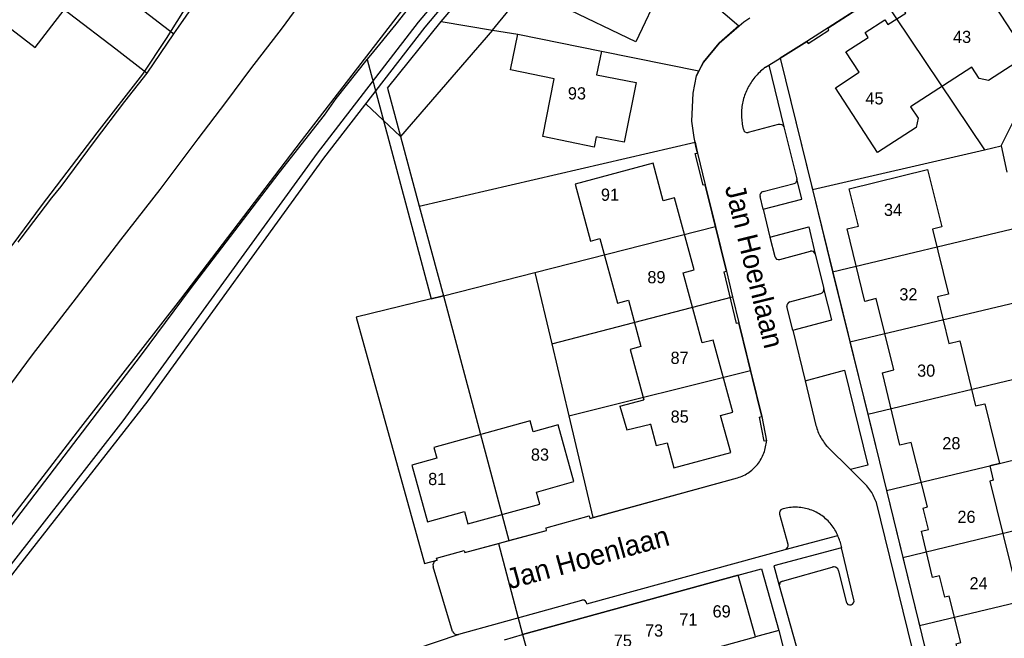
# Model space of a CAD drawing. Extents: x 123992 to 125854, y 449108 to 451911.
# Tile 169 of 175: x 125229 to 125350, y 451607 to 451683. Entities that reach past the tile are written whole.
import ezdxf
from ezdxf.enums import TextEntityAlignment as Align

# ---------------------------------------------------------------- set-up
doc = ezdxf.new("R2010")
doc.units = 0
for name, color, linetype in [('DEFAULT_113', 2, 'CONTINUOUS'), ('DEFAULT_117', 3, 'CONTINUOUS'), ('DEFAULT_21', 8, 'CONTINUOUS'), ('DEFAULT_23', 9, 'CONTINUOUS'), ('DEFAULT_4', 1, 'CONTINUOUS'), ('DEFAULT_48', 141, 'CONTINUOUS'), ('DEFAULT_80', 9, 'CONTINUOUS'), ('DEFAULT_99', 9, 'CONTINUOUS')]:
    doc.layers.add(name, color=color, linetype=linetype)

msp = doc.modelspace()

# ---------------------------------------------------------------- linework, layer by layer
at = {"layer": 'DEFAULT_21'}
for points in [[(125271.976, 451678.186), (125272.416, 451678.739), (125275.55, 451682.574), (125279.49, 451687.614), (125284.37, 451693.232), (125291.712, 451701.66), (125296.188, 451706.386), (125299.768, 451709.998), (125303.348, 451713.519), (125309.479, 451719.135), (125317.443, 451726.133), (125325.451, 451732.326), (125335.336, 451738.872), (125342.67, 451743.324), (125349.064, 451746.617), (125356.173, 451749.953), (125365.159, 451753.776), (125372.536, 451756.71), (125382.904, 451760.651)], [(125281.085, 451682.871), (125295.262, 451699.499)], [(125226.01, 451698.432), (125231.271, 451694.33), (125237.929, 451689.265), (125248.156, 451681.345)], [(125287.4, 451681.834), (125299.35, 451696.45)], [(125299.35, 451696.45), (125304.117, 451692.894), (125309.35, 451689.58), (125317.786, 451682.368), (125315.33, 451680.22), (125313.4, 451677.88), (125312.849, 451676.797)], [(125222.69, 451693.474), (125229.003, 451688.68), (125235.304, 451683.853), (125241.011, 451679.503), (125244.847, 451676.512)], [(125248.156, 451681.345), (125248.727, 451682.18), (125254.031, 451689.846)], [(125335.19, 451686.254), (125326.16, 451680.42), (125322.853, 451678.36), (125326.838, 451662.185)], [(125335.19, 451686.254), (125348.035, 451667.075)], [(125350.08, 451667.547), (125359.18, 451685.74)], [(125274.496, 451674.662), (125281.085, 451682.871)], [(125281.085, 451682.871), (125287.4, 451681.834)], [(125287.4, 451681.834), (125276.08, 451668.72)], [(125287.4, 451681.834), (125290.53, 451681.32), (125300.83, 451679.25), (125312.849, 451676.797)], [(125244.847, 451676.512), (125248.156, 451681.345)], [(125094.724, 451500), (125102.207, 451504.778), (125132.132, 451526.115), (125157.046, 451543.128), (125165.948, 451550.124), (125169.17, 451553.11), (125178.656, 451561.266), (125189.799, 451571.83), (125190.694, 451572.722), (125197.14, 451580.213), (125222.128, 451613.04), (125244.025, 451641.63), (125250.205, 451649.926), (125261.132, 451664.243), (125266.729, 451671.335), (125268.162, 451673.387), (125271.976, 451678.186)], [(125271.976, 451678.186), (125279.855, 451648.705)], [(125312.39, 451668.015), (125312.26, 451668.61), (125311.99, 451670.61), (125312.13, 451674.07), (125312.54, 451676.19), (125312.849, 451676.797)], [(125228.966, 451655.7), (125229.325, 451656.182), (125233.134, 451661.179), (125234.265, 451662.548), (125238.371, 451668.08), (125242.121, 451673.018), (125244.847, 451676.512)], [(125274.496, 451674.662), (125276.08, 451668.72)], [(125276.08, 451668.72), (125278.373, 451660.12)], [(125278.373, 451660.12), (125312.39, 451668.015)], [(125312.39, 451668.015), (125312.48, 451667.6), (125312.66, 451666.68), (125313.63, 451662.77), (125314.889, 451657.647)], [(125326.838, 451662.185), (125348.035, 451667.075)], [(125348.035, 451667.075), (125350.08, 451667.547)], [(125350.08, 451667.547), (125350.814, 451664.31)], [(125326.838, 451662.185), (125329.333, 451652.06)], [(125278.373, 451660.12), (125278.49, 451659.68), (125281.369, 451649.072)], [(125292.653, 451651.959), (125314.889, 451657.647)], [(125314.889, 451657.647), (125316.25, 451652.11), (125317.008, 451648.973)], [(125329.333, 451652.06), (125352.373, 451657.537)], [(125281.369, 451649.072), (125292.653, 451651.959)], [(125292.653, 451651.959), (125294.726, 451643.171)], [(125329.333, 451652.06), (125331.462, 451643.418)], [(125279.855, 451648.705), (125281.369, 451649.072)], [(125281.369, 451649.072), (125289.444, 451618.927)], [(125294.726, 451643.171), (125317.008, 451648.973)], [(125317.008, 451648.973), (125317.79, 451645.74), (125319.225, 451639.892)], [(125331.462, 451643.418), (125354.467, 451648.88)], [(125279.855, 451648.705), (125270.63, 451646.47), (125279.03, 451616.1), (125280.59, 451616.51), (125280.52, 451616.78), (125283.91, 451617.72), (125284, 451617.44), (125288.173, 451618.58)], [(125294.726, 451643.171), (125296.817, 451634.313)], [(125331.462, 451643.418), (125333.659, 451634.499)], [(125296.817, 451634.313), (125319.225, 451639.892)], [(125319.225, 451639.892), (125320.62, 451634.21), (125321.17, 451631.2)], [(125333.659, 451634.499), (125356.616, 451639.999)], [(125296.817, 451634.313), (125299.778, 451621.764)], [(125333.659, 451634.499), (125335.1, 451628.65), (125335.969, 451625.093)], [(125317.62, 451626.66), (125317.81, 451626.723), (125317.997, 451626.793), (125318.181, 451626.871), (125318.362, 451626.956), (125318.54, 451627.048), (125318.714, 451627.147), (125318.883, 451627.253), (125319.049, 451627.365), (125319.21, 451627.484), (125319.366, 451627.609), (125319.516, 451627.74), (125319.662, 451627.878), (125319.802, 451628.02), (125319.936, 451628.169), (125320.065, 451628.322), (125320.187, 451628.48), (125320.303, 451628.643), (125320.412, 451628.811), (125320.514, 451628.983), (125320.61, 451629.158), (125320.699, 451629.337), (125320.78, 451629.52), (125320.854, 451629.706), (125320.921, 451629.894), (125320.98, 451630.085), (125321.032, 451630.279), (125321.076, 451630.474), (125321.112, 451630.67), (125321.14, 451630.868), (125321.161, 451631.067), (125321.17, 451631.2)], [(125335.969, 451625.093), (125349.9, 451628.42), (125358.877, 451630.653)], [(125299.778, 451621.764), (125317.62, 451626.66)], [(125335.969, 451625.093), (125337.988, 451616.83)], [(125289.444, 451618.927), (125294.07, 451620.19), (125294.01, 451620.49), (125299.33, 451621.96), (125299.4, 451621.66), (125299.778, 451621.764)], [(125337.988, 451616.83), (125359.032, 451621.936)], [(125288.173, 451618.58), (125289.444, 451618.927)], [(125288.173, 451618.58), (125291.13, 451607.37)], [(125337.988, 451616.83), (125340.028, 451608.482)], [(125291.13, 451607.37), (125317.675, 451614.655), (125320.56, 451615.46), (125322.69, 451607.86), (125323.251, 451605.774)], [(125340.028, 451608.482), (125362.928, 451613.911)], [(125340.028, 451608.482), (125342.067, 451600.139)], [(125291.13, 451607.37), (125293.25, 451599.76), (125296.385, 451588.498)]]:
    msp.add_lwpolyline(points, dxfattribs=at)
at = {"layer": 'DEFAULT_23'}
msp.add_lwpolyline([(125227.35, 451637.247), (125230.742, 451641.829), (125236.156, 451648.85), (125241.63, 451655.99), (125246.45, 451662.178), (125251.15, 451668.445), (125254.556, 451672.897), (125257.651, 451677.061), (125261.52, 451682.118), (125265.269, 451687.234)], dxfattribs=at)
at = {"layer": 'DEFAULT_4'}
for points in [[(125241.922, 451693.806), (125235.618, 451698.655), (125224.744, 451684.519), (125231.047, 451679.669), (125241.922, 451693.806)], [(125304.151, 451692.872), (125302.58, 451689.64), (125308.18, 451686.92), (125305.06, 451680.38), (125296, 451684.75), (125299.03, 451691.03), (125296.26, 451692.38), (125299.35, 451696.45)], [(125353.29, 451678.71), (125348.52, 451675.61), (125347.38, 451675.87), (125346.47, 451677.27), (125338.94, 451672.38), (125339.85, 451670.98), (125339.64, 451669.84), (125334.85, 451666.73), (125329.69, 451674.71), (125332.6, 451676.63), (125330.97, 451679.15), (125333.72, 451680.93), (125333.35, 451681.51), (125335.76, 451683.09), (125336.14, 451682.5), (125338.37, 451683.93), (125338, 451684.53), (125340.42, 451686.08), (125340.79, 451685.5), (125343.53, 451687.28), (125345.17, 451684.76), (125348.11, 451686.66), (125353.29, 451678.71)], [(125305.11, 451675.35), (125303.66, 451668), (125300.18, 451668.69), (125299.93, 451667.42), (125293.61, 451668.7), (125295.02, 451675.81), (125289.65, 451676.92), (125290.53, 451681.32), (125300.83, 451679.25), (125300.25, 451676.31), (125305.11, 451675.35)], [(125317.02, 451634.77), (125314.62, 451643.64), (125313.27, 451643.28), (125310.91, 451651.91), (125312.26, 451652.27), (125309.85, 451661.17), (125308.46, 451660.78), (125307.21, 451665.41), (125297.62, 451662.84), (125299.5, 451655.82), (125300.65, 451656.13), (125302.81, 451648.17), (125304.16, 451648.53), (125305.71, 451642.84), (125304.38, 451642.49), (125306.058, 451636.287)], [(125339.01, 451631.03), (125337.63, 451630.7), (125335.46, 451639.61), (125336.87, 451639.95), (125334.71, 451648.75), (125333.31, 451648.39), (125331.11, 451657.32), (125332.5, 451657.65), (125331.38, 451662.28), (125341.04, 451664.66), (125342.77, 451657.58), (125341.62, 451657.31), (125343.59, 451649.3), (125342.25, 451648.97), (125343.63, 451643.21), (125345, 451643.53)], [(125345, 451643.53), (125346.94, 451635.52), (125348.1, 451635.79), (125349.9, 451628.42), (125348.71, 451628.14), (125349.12, 451626.37), (125348.72, 451626.26), (125352.02, 451612.78), (125352.43, 451612.89), (125353.21, 451609.66), (125352.79, 451609.56), (125356.09, 451596.07)], [(125303.115, 451635.491), (125306.058, 451636.287)], [(125303.115, 451635.491), (125303.955, 451632.573), (125306.869, 451633.292)], [(125306.869, 451633.292), (125307.59, 451630.63), (125308.92, 451630.98), (125309.78, 451627.91), (125316.78, 451629.78), (125315.53, 451634.36), (125317.02, 451634.77)], [(125297.42, 451626.19), (125295.5, 451633.19), (125292.42, 451632.33), (125292.06, 451633.67), (125280.17, 451630.4), (125280.54, 451629.08), (125277.46, 451628.23), (125279.41, 451621.25), (125283.95, 451622.51), (125284.38, 451621.01), (125293.24, 451623.43), (125292.84, 451624.91), (125297.42, 451626.19)], [(125306.869, 451633.292), (125306.872, 451633.293)], [(125354.38, 451593.86), (125348.54, 451592.48), (125347.8, 451595.38), (125347.25, 451595.25), (125346.6, 451597.9), (125345.73, 451597.68), (125344.34, 451603.38), (125345.21, 451603.59), (125344.57, 451606.21), (125345.12, 451606.36), (125343.71, 451612.09), (125343.16, 451611.95), (125342.49, 451614.6), (125341.64, 451614.39), (125340.27, 451620.07), (125341.15, 451620.29), (125340.48, 451622.94), (125341.02, 451623.07), (125339.01, 451631.03)], [(125317.681, 451614.658), (125291.13, 451607.37)], [(125319.81, 451607.059), (125317.681, 451614.658)], [(125291.13, 451607.37), (125293.25, 451599.76), (125309.388, 451604.195)], [(125309.388, 451604.195), (125319.81, 451607.059)]]:
    msp.add_lwpolyline(points, dxfattribs=at)
at = {"layer": 'DEFAULT_48'}
for points in [[(125224.913, 451617.595), (125236.707, 451632.86), (125249.02, 451648.666), (125263.872, 451668.188), (125276.366, 451684.351), (125280.624, 451689.467), (125290.819, 451701.376), (125297.875, 451708.81), (125305.131, 451715.803), (125314.667, 451724.415), (125323.642, 451731.59), (125332.399, 451737.764), (125341.674, 451743.46), (125351.949, 451748.897)], [(125221.451, 451646.102), (125222.331, 451647.84), (125222.81, 451648.639), (125223.27, 451649.199), (125224.13, 451649.759), (125225.069, 451650.977), (125225.669, 451652.256), (125226.049, 451652.855), (125228.367, 451655.434), (125231.846, 451660.189), (125238.703, 451669.16), (125244.34, 451676.394), (125247.238, 451680.81), (125251.376, 451687.443), (125254.073, 451690.979), (125256.973, 451694.496), (125262.69, 451701.81), (125268.947, 451709.182), (125275.963, 451717.415), (125279.721, 451721.711), (125280.661, 451721.152), (125281.34, 451722.05), (125280.74, 451722.75), (125289.978, 451732.958)]]:
    msp.add_lwpolyline(points, dxfattribs=at)
at = {"layer": 'DEFAULT_80'}
for points in [[(125276.08, 451668.72), (125271.81, 451672.734)], [(125276.08, 451668.72), (125278.49, 451659.68), (125281.369, 451649.072), (125270.63, 451646.47), (125279.03, 451616.1)]]:
    msp.add_lwpolyline(points, dxfattribs=at)
at = {"layer": 'DEFAULT_99'}
for points in [[(125265.85, 451666.66), (125278.317, 451682.788), (125282.571, 451687.899), (125292.661, 451699.685), (125299.656, 451707.055), (125306.837, 451713.976), (125316.284, 451722.507), (125325.155, 451729.6), (125333.756, 451735.663), (125342.925, 451741.294), (125353.013, 451746.632), (125362.616, 451750.65), (125373.401, 451754.876), (125375.516, 451755.576), (125375.712, 451754.771)], [(125266.642, 451666.049), (125279.107, 451682.174), (125283.255, 451687.158), (125293.43, 451699.044), (125297.967, 451703.823)], [(125322.853, 451678.36), (125326.16, 451680.42), (125326.33, 451680.18), (125328.86, 451681.82), (125328.72, 451682.07), (125341.68, 451690.45), (125341.84, 451690.22), (125344.38, 451691.89), (125344.22, 451692.13), (125352.239, 451697.412)], [(125317.795, 451682.36), (125318.37, 451682.86), (125319.123, 451683.344)], [(125321.17, 451631.2), (125320.88, 451631.19), (125320.33, 451634.14), (125320.62, 451634.21), (125317.79, 451645.74), (125317.5, 451645.68), (125315.96, 451652.05), (125316.25, 451652.11), (125313.63, 451662.77), (125313.37, 451662.71), (125312.37, 451666.61), (125312.66, 451666.68), (125312.493, 451667.536), (125312.26, 451668.61), (125311.99, 451670.61), (125312.13, 451674.07), (125312.54, 451676.19), (125313.4, 451677.88), (125315.33, 451680.22), (125317.795, 451682.36)], [(125321.453, 451677.488), (125322.853, 451678.36)], [(125322.853, 451678.36), (125335.09, 451628.64), (125348.17, 451575.16)], [(125321.07, 451677.25), (125320.909, 451677.131), (125320.752, 451677.007), (125320.598, 451676.879), (125320.448, 451676.747), (125320.302, 451676.611), (125320.159, 451676.471), (125320.021, 451676.326), (125319.887, 451676.178), (125319.756, 451676.026), (125319.63, 451675.871), (125319.509, 451675.712), (125319.392, 451675.55), (125319.279, 451675.385), (125319.171, 451675.216), (125319.068, 451675.045), (125318.97, 451674.871), (125318.877, 451674.694), (125318.788, 451674.514), (125318.705, 451674.333), (125318.627, 451674.149), (125318.554, 451673.962), (125318.486, 451673.774), (125318.423, 451673.584), (125318.366, 451673.393), (125318.314, 451673.2), (125318.268, 451673.005), (125318.227, 451672.809), (125318.191, 451672.612), (125318.161, 451672.415), (125318.137, 451672.216), (125318.118, 451672.017), (125318.105, 451671.818), (125318.097, 451671.618), (125318.095, 451671.418), (125318.098, 451671.218), (125318.107, 451671.018), (125318.122, 451670.819), (125318.142, 451670.62), (125318.168, 451670.421), (125318.199, 451670.224), (125318.236, 451670.027), (125318.278, 451669.832), (125318.325, 451669.637), (125318.33, 451669.62)], [(125321.07, 451677.25), (125321.453, 451677.488)], [(125321.453, 451677.488), (125323.333, 451669.89)], [(125318.33, 451669.62), (125318.386, 451669.43), (125318.517, 451669.28), (125318.698, 451669.199), (125318.896, 451669.201), (125318.93, 451669.21)], [(125322.614, 451670.177), (125318.93, 451669.21)], [(125322.74, 451670.21), (125322.676, 451670.197), (125322.614, 451670.177)], [(125323.333, 451669.89), (125323.218, 451670.052), (125323.054, 451670.165), (125322.861, 451670.214), (125322.74, 451670.21)], [(125323.333, 451669.89), (125324.921, 451663.51)], [(125099.027, 451500), (125099.713, 451500.418), (125109.61, 451506.713), (125120.105, 451514.047), (125131.379, 451522.16), (125144.892, 451532.192), (125157.847, 451541.385), (125167.662, 451548.539), (125177.437, 451556.712), (125185.773, 451564.346), (125193.89, 451572.478), (125201.786, 451582.429), (125211.321, 451594.657), (125219.916, 451605.547), (125231.91, 451620.872), (125241.904, 451633.701), (125265.85, 451666.66)], [(125138.055, 451525.239), (125141.854, 451528.336), (125149.511, 451534.031), (125160.466, 451541.845), (125174.039, 451552.356), (125183.035, 451560.41), (125196.088, 451573.877), (125206.184, 451586.385), (125215.599, 451598.394), (125228.991, 451615.737), (125244.983, 451636.158), (125266.642, 451666.049)], [(125320.767, 451659.769), (125325.54, 451661.01), (125324.922, 451663.51)], [(125324.605, 451662.914), (125324.778, 451663.012), (125324.896, 451663.171), (125324.941, 451663.365), (125324.921, 451663.51)], [(125320.76, 451661.93), (125324.605, 451662.914)], [(125320.76, 451661.93), (125320.576, 451661.856), (125320.438, 451661.713), (125320.37, 451661.526), (125320.384, 451661.328), (125320.39, 451661.31)], [(125320.767, 451659.769), (125320.39, 451661.31)], [(125320.767, 451659.769), (125321.612, 451656.313)], [(125321.612, 451656.313), (125326.4, 451657.6), (125327.197, 451654.214)], [(125321.612, 451656.313), (125322.194, 451653.932)], [(125322.194, 451653.932), (125322.281, 451653.754), (125322.431, 451653.622), (125322.619, 451653.558), (125322.817, 451653.572), (125322.822, 451653.573)], [(125322.822, 451653.573), (125326.586, 451654.579)], [(125327.197, 451654.214), (125327.112, 451654.394), (125326.964, 451654.526), (125326.776, 451654.59), (125326.586, 451654.579)], [(125327.197, 451654.214), (125328.229, 451649.976)], [(125324.07, 451648.34), (125327.884, 451649.366)], [(125324.406, 451644.864), (125329.22, 451646.12), (125328.23, 451649.972)], [(125327.884, 451649.366), (125328.06, 451649.459), (125328.186, 451649.612), (125328.243, 451649.803), (125328.23, 451649.972)], [(125328.23, 451649.972), (125328.23, 451649.974), (125328.229, 451649.976)], [(125324.07, 451648.34), (125323.888, 451648.261), (125323.753, 451648.115), (125323.689, 451647.927), (125323.7, 451647.75)], [(125324.406, 451644.864), (125323.7, 451647.75)], [(125324.406, 451644.864), (125325.937, 451638.609)], [(125325.937, 451638.609), (125330.78, 451639.92), (125333.66, 451628.2), (125331.529, 451627.685)], [(125325.937, 451638.609), (125327.279, 451633.123)], [(125327.279, 451633.123), (125327.33, 451632.93), (125327.388, 451632.738), (125327.452, 451632.549), (125327.523, 451632.362), (125327.599, 451632.177), (125327.682, 451631.995), (125327.771, 451631.816), (125327.866, 451631.64), (125327.966, 451631.467), (125328.073, 451631.297), (125328.185, 451631.132), (125328.302, 451630.97), (125328.425, 451630.812), (125328.553, 451630.658), (125328.686, 451630.509), (125328.75, 451630.44)], [(125317.62, 451626.66), (125317.81, 451626.723), (125317.997, 451626.793), (125318.181, 451626.871), (125318.362, 451626.956), (125318.54, 451627.048), (125318.714, 451627.147), (125318.883, 451627.253), (125319.049, 451627.365), (125319.21, 451627.484), (125319.366, 451627.609), (125319.516, 451627.74), (125319.662, 451627.878), (125319.802, 451628.02), (125319.936, 451628.169), (125320.065, 451628.322), (125320.187, 451628.48), (125320.303, 451628.643), (125320.412, 451628.811), (125320.514, 451628.983), (125320.61, 451629.158), (125320.699, 451629.337), (125320.78, 451629.52), (125320.854, 451629.706), (125320.921, 451629.894), (125320.98, 451630.085), (125321.032, 451630.279), (125321.076, 451630.474), (125321.112, 451630.67), (125321.14, 451630.868), (125321.161, 451631.067), (125321.17, 451631.2)], [(125328.75, 451630.44), (125331.529, 451627.685)], [(125331.529, 451627.685), (125333.46, 451625.77)], [(125280.59, 451616.51), (125280.52, 451616.78), (125283.91, 451617.72), (125284, 451617.44), (125294.07, 451620.19), (125294.01, 451620.49), (125299.33, 451621.96), (125299.4, 451621.66), (125317.62, 451626.66)], [(125334.652, 451623.772), (125334.583, 451623.96), (125334.507, 451624.145), (125334.425, 451624.327), (125334.337, 451624.507), (125334.242, 451624.683), (125334.142, 451624.856), (125334.036, 451625.025), (125333.924, 451625.191), (125333.806, 451625.353), (125333.683, 451625.51), (125333.555, 451625.664), (125333.46, 451625.77)], [(125334.652, 451623.772), (125346.34, 451576.11)], [(125323.117, 451622.811), (125322.944, 451622.713), (125322.822, 451622.557), (125322.769, 451622.365), (125322.794, 451622.169)], [(125322.794, 451622.169), (125323.819, 451618.493)], [(125329.979, 451619.537), (125329.898, 451619.72), (125329.811, 451619.9), (125329.718, 451620.077), (125329.619, 451620.251), (125329.514, 451620.421), (125329.402, 451620.587), (125329.285, 451620.749), (125329.163, 451620.907), (125329.035, 451621.061), (125328.901, 451621.21), (125328.763, 451621.354), (125328.619, 451621.493), (125328.471, 451621.628), (125328.318, 451621.757), (125328.161, 451621.88), (125328, 451621.998), (125327.834, 451622.11), (125327.665, 451622.217), (125327.492, 451622.317), (125327.315, 451622.411), (125327.136, 451622.499), (125326.953, 451622.581), (125326.768, 451622.656), (125326.58, 451622.725), (125326.39, 451622.787), (125326.198, 451622.842), (125326.004, 451622.891), (125325.808, 451622.933), (125325.611, 451622.967), (125325.413, 451622.995), (125325.214, 451623.017), (125325.015, 451623.031), (125324.815, 451623.038), (125324.615, 451623.038), (125324.415, 451623.031), (125324.216, 451623.017), (125324.017, 451622.996), (125323.819, 451622.968), (125323.622, 451622.933), (125323.426, 451622.892), (125323.232, 451622.843), (125323.117, 451622.811)], [(125323.477, 451617.817), (125329.979, 451619.537)], [(125323.84, 451618.42), (125323.831, 451618.457), (125323.819, 451618.493)], [(125330.22, 451618.84), (125330.164, 451619.032), (125330.101, 451619.222), (125330.031, 451619.409), (125329.979, 451619.537)], [(125330.22, 451618.84), (125330.414, 451618.036)], [(125299.051, 451611.118), (125323.477, 451617.817)], [(125330.414, 451618.036), (125322.1, 451615.8), (125322.762, 451613.381)], [(125323.477, 451617.817), (125323.653, 451617.909), (125323.782, 451618.06), (125323.845, 451618.249), (125323.84, 451618.42)], [(125331.958, 451611.627), (125330.414, 451618.036)], [(125280.59, 451616.51), (125280.403, 451616.441), (125280.247, 451616.317), (125280.136, 451616.151), (125280.082, 451615.96), (125280.089, 451615.761), (125280.11, 451615.68)], [(125282.49, 451607.73), (125280.11, 451615.68)], [(125317.681, 451614.658), (125320.56, 451615.46), (125322.69, 451607.86), (125319.81, 451607.059)], [(125323.155, 451613.941), (125329.277, 451615.64)], [(125329.42, 451615.68), (125329.347, 451615.665), (125329.277, 451615.64)], [(125330.067, 451615.208), (125330, 451615.395), (125329.873, 451615.548), (125329.701, 451615.649), (125329.505, 451615.686), (125329.42, 451615.68)], [(125330.067, 451615.208), (125330.98, 451611.38)], [(125323.155, 451613.941), (125322.977, 451613.853), (125322.842, 451613.706), (125322.77, 451613.521), (125322.762, 451613.381)], [(125322.762, 451613.381), (125326.833, 451598.788)], [(125283.261, 451607.385), (125298.432, 451611.578)], [(125299.051, 451611.118), (125299.008, 451611.312), (125298.89, 451611.472), (125298.719, 451611.572), (125298.521, 451611.595), (125298.432, 451611.578)], [(125330.98, 451611.38), (125331.066, 451611.201), (125331.215, 451611.069), (125331.403, 451611.005), (125331.601, 451611.018), (125331.779, 451611.107), (125331.908, 451611.258), (125331.97, 451611.447), (125331.958, 451611.627)], [(125282.49, 451607.73), (125282.593, 451607.56), (125282.746, 451607.432), (125282.932, 451607.361), (125283.131, 451607.354), (125283.17, 451607.36)], [(125254.044, 451597.503), (125283.17, 451607.36)], [(125283.17, 451607.36), (125283.216, 451607.371), (125283.261, 451607.385)], [(125288.894, 451606.716), (125291.13, 451607.37)]]:
    msp.add_lwpolyline(points, dxfattribs=at)

# ---------------------------------------------------------------- texts
at = {"layer": 'DEFAULT_113'}
for s, p in [('43', (125345.282, 451680.987)), ('93', (125297.822, 451674.031)), ('45', (125334.49, 451673.419)), ('91', (125301.893, 451661.544)), ('34', (125336.768, 451659.679)), ('89', (125307.615, 451651.383)), ('32', (125338.666, 451649.271)), ('87', (125310.472, 451641.446)), ('30', (125340.857, 451639.869)), ('85', (125310.483, 451634.206)), ('28', (125343.962, 451630.926)), ('83', (125293.266, 451629.523)), ('81', (125280.605, 451626.52)), ('26', (125345.825, 451621.859)), ('24', (125347.315, 451613.662)), ('69', (125315.651, 451610.207)), ('71', (125311.552, 451609.213)), ('73', (125307.329, 451607.847)), ('75', (125303.479, 451606.605))]:
    msp.add_text(s, height=1.5, dxfattribs=at).set_placement(p, align=Align.MIDDLE_CENTER)
at = {"layer": 'DEFAULT_117'}
for rotation, p in [(283.8278, (125319.71, 451652.746)), (15.42597, (125299.141, 451616.865))]:
    msp.add_text('Jan Hoenlaan', height=2.5, rotation=rotation, dxfattribs=at).set_placement(p, align=Align.MIDDLE_CENTER)

doc.saveas('drawing.dxf')
